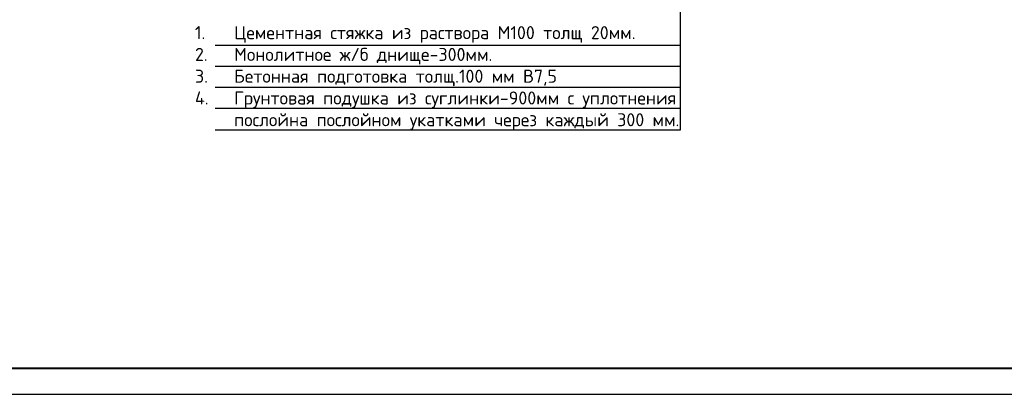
# Model space of a CAD drawing. Header units: millimetres. Extents: x -3143211 to -2549809, y 1060331 to 1341741.
# Tile 114 of 131: x -3047417 to -3028546, y 1286805 to 1293974. Entities that reach past the tile are written whole.
import ezdxf

# ---------------------------------------------------------------- set-up
doc = ezdxf.new("R2010")
doc.units = ezdxf.units.MM
for name, color, linetype in [('(002) Рамка', 7, 'Continuous'), ('Дераза', 5, 'Continuous'), ('шрифт', 1, 'Continuous')]:
    doc.layers.add(name, color=color, linetype=linetype)
doc.styles.get("Standard").update_dxf_attribs({"font": 'isocpeui.ttf'})

msp = doc.modelspace()

# ---------------------------------------------------------------- linework, layer by layer
at = {"color": 0}
msp.add_line((-3057296.73173, 1286804.62022), (-2997896.73173, 1286804.62022), dxfattribs=at)
msp.add_lwpolyline([(-3057296.73173, 1286804.62022), (-2997896.73173, 1286804.62022), (-2997896.73173, 1328804.62022), (-3057296.73173, 1328804.62022)], close=True)
at = {"lineweight": 40, "ltscale": 25}
msp.add_lwpolyline([(-3055296.73173, 1287304.62022), (-2998396.73173, 1287304.62022), (-2998396.73173, 1328304.62022), (-3055296.73173, 1328304.62022)], close=True, dxfattribs=at)
at = {"layer": 'Дераза', "color": 0}
msp.add_line((-3057296.73173, 1286804.62022), (-3027596.73173, 1286804.62022), dxfattribs=at)
msp.add_line((-3057296.73173, 1286804.62022), (-3027596.73173, 1286804.62022), dxfattribs=at)
msp.add_line((-3057296.73173, 1286804.62022), (-3027596.73173, 1286804.62022), dxfattribs=at)
at = {"layer": 'шрифт', "color": 0}
for p, q in [((-3034760.89281, 1299445.31281), (-3034760.89281, 1291857.57668)), ((-3034760.89281, 1293477.3851), (-3043671.07755, 1293477.3851)), ((-3034760.89281, 1293077.3851), (-3043671.07755, 1293077.3851)), ((-3034760.89281, 1292677.3851), (-3043671.07755, 1292677.3851)), ((-3034760.89281, 1292277.3851), (-3043671.07755, 1292277.3851)), ((-3034760.89281, 1291857.57668), (-3043671.07755, 1291857.57668))]:
    msp.add_line(p, q, dxfattribs=at)

# ---------------------------------------------------------------- texts
at = {"layer": '(002) Рамка', "insert": (-3069699.28716, 1291534.63865), "char_height": 300, "width": 11750.9206449, "attachment_point": 1}
msp.add_mtext('\\pi96.71032;Surxondaryo viloyati “Termiz” EIZning Bandixon tumani filiali \\P\\pi1273.1876;uchun oqava suvi inshootini va tarmog’ini qurish.', dxfattribs=at)
at = {"insert": (-3044057.43791, 1293851.08447), "char_height": 250, "width": 9318.4241364, "attachment_point": 1}
msp.add_mtext('\\pi-750,l750,t750;{\\fISOCPEUR|b0|i0|c204|p34;1.^IЦементная стяжка из раствора М100 толщ 20мм.\\P2.^IМонолитное ж/б днище-300мм.\\P\\C0;3.^IБетонная подготовка толщ.100 мм В7,5\\P\\C256;4.^IГрунтовая подушка из суглинки-900мм с уплотнения послойна послойном укатками через каждый 300 мм.}', dxfattribs=at)

doc.saveas('drawing.dxf')
